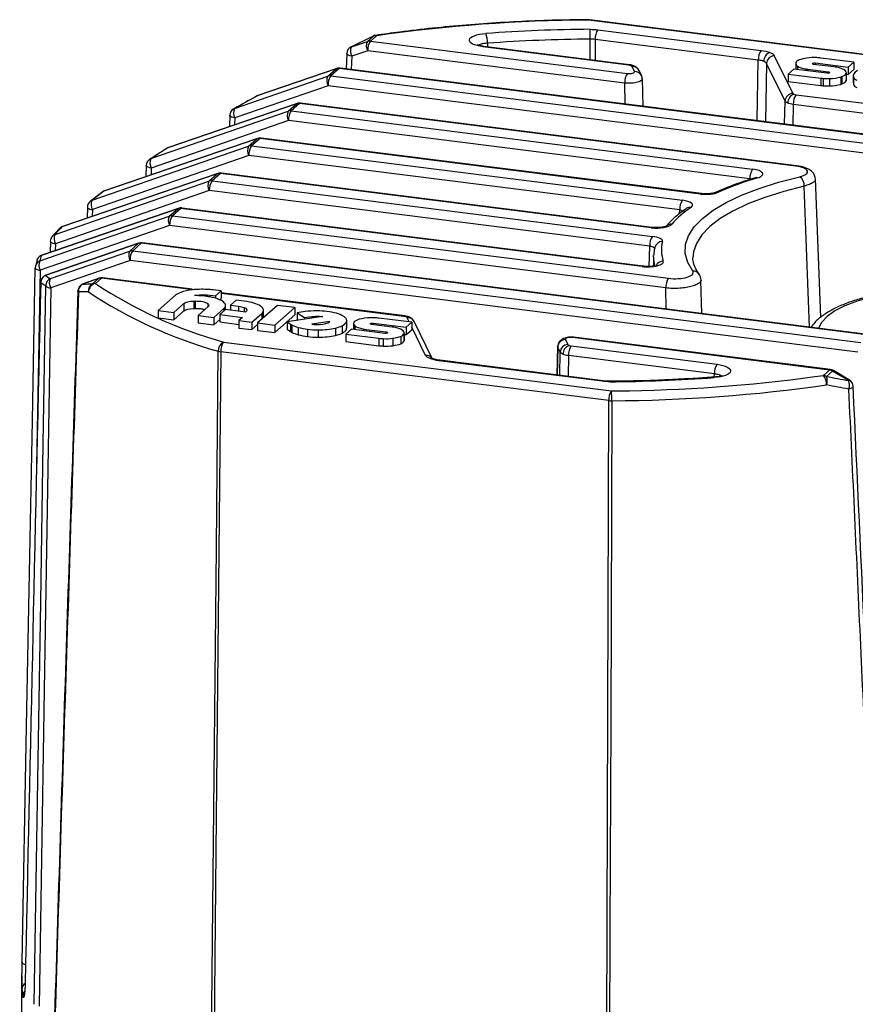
# Paper-space layout '_Dimétrica' of a CAD drawing. Header units: millimetres. Extents: x -40 to 40, y -46.1 to 42.9.
# Tile 5 of 7: x -22.3 to 9.8, y 5.1 to 42.9. Entities that reach past the tile are written whole.
import ezdxf

# ---------------------------------------------------------------- set-up
doc = ezdxf.new("R2010")
doc.units = ezdxf.units.MM

psp = doc.layouts.new('_Dimétrica')

# ---------------------------------------------------------------- linework, layer by layer
at = {"color": 7, "linetype": 'Continuous', "lineweight": 25}
for p, q in [((14.447, 40.974), (-0.445, 42.851)), ((14.485, 40.989), (-0.407, 42.865)), ((-0.079, 42.481), (6.184, 41.692)), ((-9.539, 41.826), (-8.928, 42.037)), ((-8.928, 42.037), (-8.697, 42.241)), ((-8.578, 42.252), (-8.809, 42.049)), ((-8.809, 42.049), (1.057, 40.806)), ((-4.322, 41.964), (-4.312, 41.826)), ((-0.374, 41.33), (-0.371, 42.12)), ((-0.185, 42.11), (-0.188, 41.306)), ((6.078, 41.32), (-0.185, 42.11)), ((-9.72, 41.569), (-9.747, 40.978)), ((-8.915, 41.677), (-9.526, 41.466)), ((0.951, 40.434), (-8.915, 41.677)), ((1.103, 41.124), (-4.497, 41.83)), ((1.14, 41.139), (-4.459, 41.844)), ((-9.526, 41.466), (-9.55, 40.953)), ((6.04, 38.989), (6.078, 41.32)), ((6.395, 41.191), (6.358, 38.949)), ((7.104, 39.748), (6.395, 41.191)), ((6.691, 41.486), (7.4, 40.042)), ((8.261, 41.208), (9.532, 41.048)), ((8.261, 41.208), (8.261, 41.148)), ((9.748, 41.238), (8.482, 41.398)), ((9.532, 41.048), (9.748, 41.238)), ((9.748, 41.238), (9.748, 40.955)), ((-10.126, 40.98), (-13.153, 39.944)), ((-10.105, 40.993), (-13.132, 39.956)), ((-10.448, 40.696), (-10.126, 40.98)), ((-10.007, 40.992), (-10.329, 40.708)), ((-10.126, 40.98), (-10.105, 40.993)), ((17.931, 37.472), (-10.007, 40.992)), ((17.968, 37.487), (-9.97, 41.006)), ((1.325, 40.879), (1.23, 41.073)), ((1.594, 40.728), (1.499, 40.922)), ((7.437, 40.974), (7.221, 40.783)), ((8.704, 40.814), (7.437, 40.974)), ((7.515, 41.169), (7.515, 40.964)), ((7.587, 41.084), (7.587, 40.955)), ((7.906, 40.977), (7.906, 40.915)), ((7.974, 40.966), (8.756, 40.868)), ((7.974, 40.966), (7.974, 40.906)), ((8.974, 41.058), (8.202, 41.155)), ((8.756, 40.868), (8.756, 40.813)), ((8.789, 40.862), (8.789, 40.819)), ((9.451, 40.801), (9.451, 40.518)), ((9.457, 40.562), (9.457, 40.845)), ((9.532, 41.048), (9.532, 40.765)), ((9.532, 40.765), (9.748, 40.955)), ((-14.027, 39.459), (-10.448, 40.696)), ((-10.329, 40.708), (17.609, 37.188)), ((0.969, 39.628), (0.951, 40.434)), ((1.652, 39.542), (1.627, 40.608)), ((7.221, 40.783), (8.483, 40.624)), ((7.221, 40.783), (7.221, 40.501)), ((7.221, 40.501), (8.483, 40.342)), ((8.483, 40.624), (8.483, 40.342)), ((8.571, 40.615), (8.571, 40.332)), ((8.804, 40.608), (8.804, 40.326)), ((9.24, 40.67), (9.24, 40.387)), ((9.289, 40.686), (9.289, 40.403)), ((9.451, 40.518), (9.451, 40.562)), ((9.457, 40.774), (9.532, 40.765)), ((9.716, 40.724), (9.716, 40.441)), ((9.727, 40.668), (9.727, 40.385)), ((-10.435, 40.336), (-14.015, 39.099)), ((17.503, 36.816), (-10.435, 40.336)), ((-13.2, 39.918), (-14.079, 39.43)), ((-13.153, 39.944), (-13.132, 39.956)), ((7.552, 37.267), (-11.49, 39.666)), ((7.089, 38.857), (7.104, 39.748)), ((7.526, 39.99), (19.129, 38.529)), ((-17.233, 37.536), (-11.968, 39.355)), ((-11.646, 39.639), (-16.581, 37.95)), ((-11.625, 39.652), (-16.56, 37.962)), ((-11.968, 39.355), (-11.646, 39.639)), ((-11.528, 39.651), (-11.85, 39.367)), ((-11.85, 39.367), (5.861, 37.136)), ((-11.625, 39.652), (-11.646, 39.639)), ((7.515, 37.252), (-11.528, 39.651)), ((7.42, 39.619), (7.407, 38.817)), ((19.023, 38.157), (7.42, 39.619)), ((-11.956, 38.996), (-17.22, 37.176)), ((-14.208, 39.199), (-14.224, 38.762)), ((-14.015, 39.099), (-14.024, 38.83)), ((5.755, 36.764), (-11.956, 38.996)), ((-13.167, 38.299), (-19.037, 36.289)), ((-13.145, 38.311), (-19.016, 36.301)), ((-13.488, 38.015), (-13.167, 38.299)), ((-13.048, 38.31), (-13.37, 38.026)), ((-13.145, 38.311), (-13.167, 38.299)), ((3.857, 36.18), (-13.048, 38.31)), ((3.894, 36.195), (-13.01, 38.325)), ((-19.492, 35.94), (-13.488, 38.015)), ((-16.648, 37.912), (-17.303, 37.495)), ((-16.56, 37.962), (-16.581, 37.95)), ((-13.37, 38.026), (3.168, 35.943)), ((-13.476, 37.655), (-19.479, 35.58)), ((3.062, 35.571), (-13.476, 37.655)), ((-17.414, 37.275), (-17.427, 36.845)), ((-17.22, 37.176), (-17.228, 36.913)), ((-20.915, 34.632), (-15.009, 36.674)), ((-14.687, 36.958), (-20.653, 34.915)), ((-14.665, 36.97), (-20.632, 34.928)), ((-15.009, 36.674), (-14.687, 36.958)), ((-14.568, 36.969), (-14.89, 36.685)), ((-14.89, 36.685), (2.015, 34.556)), ((-14.665, 36.97), (-14.687, 36.958)), ((1.969, 34.886), (-14.568, 36.969)), ((2.007, 34.901), (-14.531, 36.984)), ((8.482, 31.453), (8.267, 36.765)), ((-14.996, 36.314), (-20.903, 34.272)), ((-19.016, 36.301), (-19.037, 36.289)), ((1.909, 34.184), (-14.996, 36.314)), ((8.041, 31.076), (7.84, 36.482)), ((-19.122, 36.237), (-19.572, 35.891)), ((-19.098, 36.258), (-19.122, 36.237)), ((-16.207, 35.617), (-21.44, 33.826)), ((-16.186, 35.63), (-21.418, 33.838)), ((-19.673, 35.677), (-19.684, 35.252)), ((-19.479, 35.58), (-19.486, 35.32)), ((-16.529, 35.333), (-16.207, 35.617)), ((-16.088, 35.629), (-16.41, 35.345)), ((-16.186, 35.63), (-16.207, 35.617)), ((1.622, 33.397), (-16.088, 35.629)), ((1.659, 33.412), (-16.051, 35.643)), ((3.058, 35.433), (3.062, 35.571)), ((-21.495, 33.617), (-16.529, 35.333)), ((-16.41, 35.345), (2.632, 32.946)), ((-16.516, 34.973), (-21.482, 33.257)), ((-20.762, 34.84), (-21.027, 34.553)), ((-20.632, 34.928), (-20.653, 34.915)), ((2.526, 32.574), (-16.516, 34.973)), ((-21.031, 34.549), (-21.023, 34.558)), ((-17.727, 34.276), (-21.285, 33.058)), ((-17.706, 34.289), (-21.263, 33.071)), ((-21.089, 34.346), (-21.098, 33.948)), ((-20.903, 34.272), (-20.908, 34.013)), ((-18.049, 33.992), (-17.727, 34.276)), ((-17.609, 34.288), (-17.931, 34.004)), ((-17.931, 34.004), (10.007, 30.484)), ((-17.727, 34.276), (-17.706, 34.289)), ((10.329, 30.768), (-17.609, 34.288)), ((10.367, 30.783), (-17.571, 34.303)), ((1.893, 33.402), (1.909, 34.184)), ((-21.589, 33.689), (-21.657, 33.45)), ((-21.418, 33.838), (-21.44, 33.826)), ((-21.095, 32.94), (-18.049, 33.992)), ((-18.037, 33.633), (-21.083, 32.58)), ((9.901, 30.113), (-18.037, 33.633)), ((2.059, 33.775), (2.052, 33.408)), ((-21.482, 33.257), (-21.623, 25.769)), ((-21.285, 33.058), (-21.263, 33.071)), ((-19.248, 32.935), (-19.855, 32.727)), ((-19.226, 32.948), (-19.834, 32.74)), ((-19.479, 32.732), (-19.248, 32.935)), ((-19.129, 32.947), (-19.36, 32.743)), ((-19.248, 32.935), (-19.226, 32.948)), ((-15.618, 32.505), (-19.129, 32.947)), ((-15.655, 32.529), (-19.092, 32.962)), ((-21.463, 32.786), (-21.473, 32.347)), ((-21.463, 32.778), (-21.466, 32.794)), ((-19.855, 32.727), (-19.834, 32.74)), ((-14.544, 32.46), (-14.847, 32.498)), ((2.547, 31.768), (2.526, 32.574)), ((3.909, 31.596), (3.875, 32.857)), ((-16.291, 32.298), (-16.954, 31.713)), ((-15.075, 32.309), (-14.76, 32.269)), ((-15.075, 32.309), (-15.075, 32.244)), ((-14.76, 32.269), (-14.544, 32.46)), ((-14.76, 32.269), (-14.76, 32.18)), ((-14.608, 32.121), (-14.544, 32.177)), ((-14.544, 32.46), (-14.544, 32.177)), ((-7.489, 31.5), (-14.544, 32.389)), ((-7.526, 31.485), (-14.544, 32.369)), ((-16.353, 31.637), (-15.966, 31.978)), ((-15.966, 31.978), (-15.966, 31.696)), ((-15.591, 32.074), (-15.591, 31.791)), ((-15.543, 32.076), (-15.543, 31.793)), ((-15.034, 31.861), (-15.421, 31.52)), ((-15.055, 31.98), (-15.045, 31.972)), ((-15.055, 31.98), (-15.055, 31.843)), ((-15.045, 31.972), (-15.045, 31.851)), ((-14.82, 31.444), (-14.437, 31.781)), ((-14.377, 31.743), (-14.594, 31.553)), ((-14.437, 31.781), (-14.437, 31.691)), ((-14.391, 31.834), (-14.391, 31.731)), ((-13.611, 31.647), (-14.377, 31.743)), ((-14.37, 31.742), (-14.37, 31.897)), ((-13.964, 32.108), (-14.18, 31.917)), ((-14.18, 31.917), (-13.87, 31.878)), ((-14.18, 31.917), (-14.18, 31.718)), ((-13.652, 32.068), (-13.964, 32.108)), ((-13.87, 31.878), (-13.87, 31.679)), ((-13.661, 31.827), (-13.661, 31.653)), ((-12.378, 31.908), (-13.145, 31.231)), ((-12.482, 31.148), (-11.715, 31.824)), ((-11.715, 31.824), (-12.378, 31.908)), ((-11.715, 31.824), (-11.715, 31.541)), ((-16.954, 31.713), (-16.353, 31.637)), ((-16.954, 31.713), (-16.954, 31.43)), ((-16.954, 31.43), (-16.353, 31.354)), ((-16.353, 31.354), (-15.966, 31.696)), ((-16.353, 31.637), (-16.353, 31.354)), ((-15.421, 31.52), (-14.82, 31.444)), ((-15.421, 31.52), (-15.421, 31.237)), ((-14.82, 31.444), (-14.82, 31.161)), ((-14.82, 31.161), (-14.594, 31.36)), ((-14.594, 31.553), (-13.723, 31.443)), ((-14.594, 31.553), (-14.594, 31.27)), ((-13.723, 31.443), (-13.861, 31.321)), ((-13.363, 31.259), (-12.981, 31.596)), ((-12.981, 31.596), (-12.981, 31.377)), ((-12.935, 31.649), (-12.935, 31.417)), ((-12.914, 31.435), (-12.914, 31.712)), ((-12.482, 30.865), (-11.715, 31.541)), ((-10.641, 31.474), (-12.01, 31.281)), ((-11.321, 31.667), (-11.62, 31.625)), ((-11.62, 31.625), (-11.347, 31.437)), ((-11.62, 31.625), (-11.62, 31.343)), ((-11.347, 31.437), (-11.062, 31.477)), ((-11.347, 31.437), (-11.347, 31.374)), ((-11.062, 31.477), (-11.062, 31.415)), ((-10.891, 31.491), (-10.891, 31.439)), ((-10.847, 31.696), (-10.861, 31.696)), ((-7.221, 31.258), (-8.483, 31.417)), ((-7.319, 31.27), (-7.4, 31.434)), ((-15.421, 31.237), (-14.82, 31.161)), ((-14.594, 31.27), (-13.861, 31.177)), ((-13.861, 31.321), (-13.363, 31.259)), ((-13.861, 31.321), (-13.861, 31.039)), ((-13.861, 31.039), (-13.363, 30.976)), ((-13.363, 31.259), (-13.363, 30.976)), ((-13.363, 30.976), (-13.145, 31.168)), ((-13.145, 31.231), (-12.482, 31.148)), ((-13.145, 31.231), (-13.145, 30.948)), ((-12.482, 31.148), (-12.482, 30.865)), ((-12.01, 31.281), (-11.875, 31.188)), ((-12.01, 31.281), (-12.01, 30.998)), ((-12.01, 30.998), (-11.875, 30.905)), ((-11.875, 31.188), (-11.875, 30.905)), ((-11.821, 31.155), (-11.821, 30.872)), ((-11.62, 31.343), (-11.612, 31.337)), ((-11.584, 31.063), (-11.584, 30.78)), ((-11.22, 30.992), (-11.22, 30.709)), ((-10.156, 31.036), (-10.156, 30.753)), ((-9.89, 31.128), (-9.89, 30.845)), ((-9.532, 30.994), (-9.748, 30.803)), ((-9.716, 31.034), (-9.716, 31.317)), ((-8.261, 30.834), (-9.532, 30.994)), ((-9.457, 31.196), (-9.457, 30.984)), ((-9.414, 31.128), (-9.414, 30.979)), ((-9.09, 31.002), (-9.09, 30.938)), ((-8.974, 30.983), (-8.202, 30.886)), ((-8.974, 30.983), (-8.974, 30.924)), ((-7.974, 31.075), (-8.756, 31.174)), ((-8.725, 31.229), (-8.725, 31.17)), ((-8.704, 31.227), (-7.437, 31.067)), ((-8.704, 31.227), (-8.704, 31.167)), ((-7.437, 31.067), (-7.221, 31.258)), ((-7.437, 31.067), (-7.437, 30.785)), ((-7.221, 31.258), (-7.221, 30.975)), ((-6.691, 29.99), (-7.221, 31.07)), ((-6.438, 29.872), (-7.13, 31.283)), ((-13.145, 30.948), (-12.482, 30.865)), ((-10.817, 30.968), (-10.817, 30.685)), ((-9.748, 30.803), (-8.482, 30.644)), ((-9.748, 30.803), (-9.748, 30.52)), ((-8.482, 30.644), (-8.482, 30.361)), ((-8.323, 30.63), (-8.323, 30.347)), ((-8.202, 30.886), (-8.202, 30.835)), ((-7.944, 30.644), (-7.944, 30.361)), ((-7.648, 30.718), (-7.648, 30.435)), ((-7.517, 30.825), (-7.517, 30.542)), ((-7.515, 30.589), (-7.515, 30.872)), ((-7.515, 30.794), (-7.437, 30.785)), ((-7.437, 30.785), (-7.221, 30.975)), ((8.809, 29.427), (-1.057, 30.67)), ((8.846, 29.442), (-1.019, 30.685)), ((-14.447, 30.501), (0.445, 28.625)), ((-9.748, 30.52), (-8.482, 30.361)), ((-1.627, 30.34), (-1.653, 29.233)), ((-1.621, 30.303), (-1.646, 29.232)), ((-1.621, 30.303), (-1.623, 30.333)), ((-1.526, 30.109), (-1.621, 30.303)), ((-1.604, 30.417), (-1.62, 30.361)), ((-1.325, 30.597), (-1.23, 30.403)), ((-1.103, 30.352), (4.497, 29.646)), ((0.339, 28.254), (-14.554, 30.13)), ((-1.54, 29.218), (-1.526, 30.109)), ((-1.209, 29.98), (-1.222, 29.178)), ((4.39, 29.275), (-1.209, 29.98)), ((0.079, 28.995), (-6.184, 29.784)), ((0.117, 29.01), (-6.147, 29.799)), ((4.383, 29.155), (4.39, 29.275)), ((8.252, 29.177), (8.578, 29.223)), ((8.578, 29.223), (8.809, 29.427)), ((8.928, 29.386), (8.697, 29.182)), ((9.539, 29.024), (8.928, 29.386)), ((9.573, 29.041), (8.962, 29.403)), ((0.375, 28.995), (0.117, 29.009)), ((0.445, 28.625), (0.659, 28.627)), ((-22.185, 6.193), (-22.273, 1.465))]:
    psp.add_line(p, q, dxfattribs=at)
at = {"color": 7, "linetype": 'Continuous', "lineweight": 25, "flags": 128}
for points in [[(-0.445, 42.851), (-0.446, 42.865), (-0.447, 42.868)], [(-0.445, 42.851), (-0.424, 42.863), (-0.407, 42.865)], [(-8.71, 42.239), (-8.718, 42.231), (-8.721, 42.226)], [(-8.697, 42.241), (-8.709, 42.239), (-8.71, 42.239)], [(-8.578, 42.252), (-8.601, 42.265), (-8.621, 42.266)], [(-9.526, 41.466), (-9.602, 41.483), (-9.663, 41.506), (-9.703, 41.533), (-9.72, 41.562), (-9.72, 41.569)], [(-9.539, 41.826), (-9.553, 41.823), (-9.554, 41.823)], [(-4.459, 41.844), (-4.476, 41.842), (-4.497, 41.83)], [(-10.007, 40.992), (-9.987, 41.004), (-9.97, 41.006)], [(1.141, 41.139), (1.123, 41.137), (1.103, 41.124)], [(-13.178, 39.936), (-13.192, 39.926), (-13.2, 39.918)], [(-13.153, 39.944), (-13.174, 39.938), (-13.178, 39.936)], [(-11.528, 39.651), (-11.507, 39.664), (-11.49, 39.666)], [(-14.027, 39.459), (-14.05, 39.452), (-14.056, 39.449)], [(-14.015, 39.099), (-14.083, 39.113), (-14.14, 39.132), (-14.181, 39.155), (-14.204, 39.18), (-14.208, 39.199)], [(-13.048, 38.31), (-13.027, 38.323), (-13.01, 38.325)], [(-16.622, 37.933), (-16.633, 37.925), (-16.648, 37.912)], [(-16.581, 37.95), (-16.609, 37.94), (-16.622, 37.933)], [(-17.233, 37.536), (-17.261, 37.525), (-17.277, 37.516)], [(-17.22, 37.176), (-17.282, 37.188), (-17.335, 37.204), (-17.375, 37.223), (-17.402, 37.245), (-17.414, 37.267), (-17.414, 37.275)], [(7.553, 37.266), (7.535, 37.264), (7.515, 37.252)], [(-14.531, 36.984), (-14.548, 36.982), (-14.568, 36.969)], [(3.56, 33.219), (3.367, 33.556), (3.276, 33.897), (3.288, 34.24), (3.403, 34.581), (3.618, 34.916), (3.934, 35.242), (4.345, 35.557), (4.848, 35.856), (5.438, 36.136), (6.11, 36.396), (6.855, 36.632), (7.668, 36.842)], [(-19.037, 36.289), (-19.069, 36.276), (-19.098, 36.258)], [(7.84, 36.482), (7.051, 36.278), (6.327, 36.049), (5.675, 35.797), (5.102, 35.524), (4.613, 35.234), (4.214, 34.929), (3.908, 34.612), (3.699, 34.287), (3.588, 33.956), (3.569, 33.731)], [(3.857, 36.18), (3.877, 36.193), (3.895, 36.195)], [(-19.673, 35.677), (-19.668, 35.657), (-19.651, 35.638), (-19.622, 35.62), (-19.583, 35.603), (-19.534, 35.59), (-19.479, 35.58)], [(-16.051, 35.643), (-16.068, 35.641), (-16.088, 35.629)], [(-20.762, 34.84), (-20.75, 34.853), (-20.749, 34.854)], [(1.969, 34.886), (1.99, 34.899), (2.008, 34.9)], [(-21.097, 34.367), (-21.094, 34.355), (-21.089, 34.346)], [(-17.609, 34.288), (-17.588, 34.301), (-17.571, 34.303)], [(-21.602, 33.658), (-21.59, 33.687), (-21.589, 33.689)], [(2.059, 33.775), (2.059, 33.795), (2.06, 33.819)], [(-22.175, 6.703), (-22.006, 15.764), (-21.896, 21.627), (-21.786, 27.49), (-21.676, 33.353)], [(-21.676, 33.353), (-21.674, 33.338), (-21.664, 33.324), (-21.648, 33.309), (-21.625, 33.296), (-21.597, 33.284), (-21.563, 33.273), (-21.524, 33.264), (-21.482, 33.257)], [(1.66, 33.412), (1.642, 33.41), (1.622, 33.397)], [(-19.129, 32.947), (-19.109, 32.96), (-19.092, 32.962)], [(-21.713, 5.092), (-21.563, 14.463), (-21.466, 20.527), (-21.368, 26.59), (-21.271, 32.654)], [(-21.083, 32.58), (-21.331, 17.145), (-21.525, 5.018)], [(17.466, 31.997), (16.961, 32.164), (16.394, 32.306), (15.773, 32.421), (15.112, 32.506), (14.421, 32.561), (13.715, 32.584), (13.006, 32.575), (12.307, 32.534), (11.632, 32.461), (10.992, 32.358), (10.401, 32.228), (9.868, 32.071), (9.404, 31.892), (9.018, 31.694), (8.717, 31.48), (8.505, 31.254), (8.392, 31.032)], [(-20.014, 32.423), (-20.035, 32.454), (-20.036, 32.466)], [(-7.526, 31.485), (-7.506, 31.498), (-7.488, 31.5)], [(-1.019, 30.685), (-1.036, 30.683), (-1.057, 30.67)], [(-14.985, -4.073), (-14.872, 7.563), (-14.798, 15.092), (-14.724, 22.621), (-14.651, 30.15)], [(-14.554, 30.13), (-14.742, 10.965), (-14.89, -4.093)], [(-6.184, 29.784), (-6.164, 29.797), (-6.147, 29.799)], [(4.387, 29.136), (4.374, 29.15), (4.364, 29.153)], [(8.846, 29.442), (8.829, 29.44), (8.809, 29.427)], [(8.962, 29.403), (8.958, 29.404), (8.945, 29.399), (8.928, 29.386)], [(0.079, 28.995), (0.1, 29.007), (0.119, 29.009)], [(0.377, 28.978), (0.376, 28.992), (0.375, 28.995)], [(9.573, 29.041), (9.57, 29.042), (9.557, 29.038), (9.539, 29.024)], [(9.72, 28.797), (9.711, 28.771), (9.678, 28.742), (9.624, 28.717), (9.553, 28.698)], [(0.223, -7.966), (0.288, 12.317), (0.339, 28.254)], [(0.451, 28.247), (0.411, 15.913), (0.385, 7.932), (0.359, -0.049), (0.333, -8.03)], [(-22.175, 6.703), (-22.172, 6.688), (-22.162, 6.674), (-22.146, 6.66), (-22.123, 6.647), (-22.094, 6.635), (-22.061, 6.624), (-22.05, 6.621)], [(-22.064, 5.851), (-22.062, 5.878), (-22.061, 5.88)]]:
    psp.add_lwpolyline(points, dxfattribs=at)
at = {"color": 7, "linetype": 'Continuous', "lineweight": 25}
for centre, radius, start, end in [((-0.157, -16.643), 59.494, 90.27748, 98.13752), ((-0.445, 42.568), 0.3, 82.8192, 90.398), ((-0.025, -17.073), 59.572, 90.33843, 94.19857), ((-5.217, 42.002), 0.896, 357.5271, 22.0739), ((-10.354, 42.162), 9.983, 359.7608, 1.93), ((0.4, 42.143), 0.587, 144.8425, 183.2878), ((-8.596, 41.868), 0.372, 153.0748, 210.9189), ((-8.843, 41.788), 0.263, 82.4785, 108.6544), ((-8.329, 41.711), 0.587, 144.8425, 183.2878), ((-8.578, 41.969), 0.3, 98.3237, 116.0165), ((-8.612, 41.991), 0.263, 82.4785, 108.6544), ((-0.025, -16.57), 58.691, 90.33843, 94.19857), ((-9.42, 41.554), 0.3, 116.4499, 177.3408), ((-9.207, 41.657), 0.372, 153.0748, 210.9189), ((6.664, 41.354), 0.587, 144.8425, 183.2878), ((6.649, 41.274), 0.361, 110.8851, 180.544), ((6.704, 41.176), 0.309, 92.4148, 177.2047), ((-10.042, 40.731), 0.263, 82.4785, 108.6544), ((-10.007, 40.709), 0.3, 82.8192, 108.8984), ((1.536, 40.468), 0.587, 144.8425, 183.2878), ((1.236, 40.936), 0.175, 69.9864, 106.4125), ((1.251, 40.794), 0.279, 27.2012, 94.3606), ((1.346, 40.601), 0.279, 26.5854, 94.3696), ((-10.116, 40.528), 0.372, 153.0748, 210.9189), ((-10.364, 40.447), 0.263, 82.4785, 108.6544), ((-9.85, 40.37), 0.587, 144.8425, 183.2878), ((-13.035, 39.672), 0.3, 108.8984, 118.677), ((-11.528, 39.368), 0.3, 82.8192, 108.8984), ((7.413, 39.733), 0.309, 92.4148, 177.2047), ((7.571, 39.674), 0.361, 110.8851, 180.544), ((8.006, 39.653), 0.587, 144.8425, 183.2878), ((-13.909, 39.188), 0.3, 119.3575, 177.9557), ((-13.695, 39.29), 0.372, 153.0748, 210.9189), ((-11.636, 39.187), 0.372, 153.0748, 210.9189), ((-11.884, 39.106), 0.263, 82.4785, 108.6544), ((-11.37, 39.029), 0.587, 144.8425, 183.2878), ((-11.562, 39.39), 0.263, 82.4785, 108.6544), ((-13.082, 38.049), 0.263, 82.4785, 108.6544), ((-13.048, 38.027), 0.3, 82.8192, 108.8984), ((-16.463, 37.678), 0.3, 108.8984, 121.9904), ((-13.156, 37.846), 0.372, 153.0748, 210.9189), ((-13.404, 37.765), 0.263, 82.4785, 108.6544), ((-12.89, 37.688), 0.587, 144.8425, 183.2878), ((-17.114, 37.264), 0.3, 122.9211, 178.31), ((-16.901, 37.367), 0.372, 153.0748, 210.9189), ((6.341, 36.798), 0.587, 144.8425, 183.2878), ((-14.677, 36.505), 0.372, 153.0748, 210.9189), ((-14.925, 36.425), 0.263, 82.4785, 108.6544), ((-14.41, 36.348), 0.587, 144.8425, 183.2878), ((-14.603, 36.708), 0.263, 82.4785, 108.6544), ((-14.568, 36.686), 0.3, 82.8192, 108.8984), ((9.529, 25.033), 12.27, 106.4648, 113.9317), ((6.001, 36.677), 0.133, 68.074, 106.0563), ((7.421, 36.503), 0.42, 357.166, 53.8646), ((-18.918, 36.018), 0.3, 108.8984, 126.7705), ((-19.373, 35.668), 0.3, 128.3175, 178.5586), ((-19.426, 35.735), 0.215, 107.8137, 128.2743), ((-19.16, 35.771), 0.372, 153.0748, 210.9189), ((3.647, 35.605), 0.587, 144.8425, 183.2878), ((4.503, 36.067), 0.188, 75.1028, 112.4984), ((-16.123, 35.368), 0.263, 82.4785, 108.6544), ((-16.088, 35.346), 0.3, 82.8192, 108.8984), ((5.434, 32.728), 3.522, 123.4128, 139.4065), ((3.453, 35.441), 0.23, 79.7053, 123.7505), ((-16.197, 35.165), 0.372, 153.0748, 210.9189), ((-16.445, 35.084), 0.263, 82.4785, 108.6544), ((-15.931, 35.007), 0.587, 144.8425, 183.2878), ((-20.535, 34.644), 0.3, 108.8984, 135.5949), ((-20.567, 34.675), 0.256, 109.808, 135.5166), ((2.73, 34.757), 0.265, 83.5983, 139.8212), ((-20.797, 34.361), 0.3, 139.0268, 178.7541), ((-20.823, 34.383), 0.265, 110.337, 138.9577), ((-20.583, 34.464), 0.372, 153.0748, 210.9189), ((2.494, 34.218), 0.587, 144.8425, 183.2878), ((-20.898, 34.559), 0.287, 228.106, 269.0597), ((-17.965, 33.743), 0.263, 82.4785, 108.6544), ((-17.451, 33.666), 0.587, 144.8425, 183.2878), ((-17.643, 34.027), 0.263, 82.4785, 108.6544), ((-17.609, 34.005), 0.3, 82.8192, 108.8984), ((2.386, 34.065), 0.287, 87.1201, 163.9452), ((3.635, 34.028), 1.276, 165.336, 199.2744), ((-21.321, 33.554), 0.3, 108.8984, 159.7483), ((-21.331, 33.557), 0.29, 112.0377, 152.8066), ((-17.717, 33.824), 0.372, 153.0748, 210.9189), ((3.368, 33.753), 1.31, 179.0256, 194.9332), ((-21.376, 33.345), 0.3, 171.6453, 178.9213), ((-21.386, 33.347), 0.289, 159.0494, 171.6433), ((-21.382, 33.344), 0.295, 112.5152, 158.9161), ((-21.163, 33.448), 0.372, 153.0748, 210.9189), ((2.44, 33.295), 0.312, 91.8069, 156.3387), ((-21.166, 32.787), 0.3, 108.8984, 178.6884), ((-21.159, 32.782), 0.304, 114.3735, 180.6549), ((-20.966, 32.663), 0.305, 115.0687, 181.6603), ((-20.763, 32.771), 0.372, 153.0748, 210.9189), ((-19.163, 32.686), 0.263, 82.4785, 108.6544), ((-19.129, 32.664), 0.3, 82.8192, 108.8984), ((3.112, 32.608), 0.587, 144.8425, 183.2878), ((3.587, 32.953), 0.267, 29.6811, 95.972), ((-21.079, 32.865), 0.286, 227.6712, 269.2054), ((-19.737, 32.456), 0.3, 108.8984, 178.0668), ((-19.711, 32.459), 0.305, 118.2371, 186.6971), ((-19.331, 32.466), 0.304, 119.075, 188.0109), ((-19.298, 32.415), 0.334, 100.7215, 178.5298), ((-19.395, 32.482), 0.263, 82.4785, 108.6544), ((-9.836, 47.11), 17.237, 236.4579, 254.4814), ((-9.974, 46.992), 17.48, 236.4579, 254.4814), ((-7.393, 31.298), 0.175, 69.9864, 106.4125), ((-7.378, 31.156), 0.279, 27.2012, 94.3606), ((-14.267, 30.162), 0.384, 118.0854, 181.8886), ((-13.968, 30.164), 0.587, 144.8425, 183.2878), ((-1.312, 30.288), 0.309, 92.4148, 177.2047), ((-1.217, 30.094), 0.309, 92.4148, 177.2047), ((-1.058, 30.035), 0.361, 110.8851, 180.544), ((-0.623, 30.014), 0.587, 144.8425, 183.2878), ((-14.48, 30.736), 0.61, 253.7353, 263.0392), ((-6.67, 29.711), 0.28, 33.1363, 94.2689), ((-6.471, 29.697), 0.175, 70.0434, 106.4112), ((4.976, 29.308), 0.587, 144.8425, 183.2878), ((0.025, 88.549), 59.572, 270.33843, 274.19857), ((0.157, 88.264), 59.639, 270.48237, 277.80194), ((8.168, 28.885), 0.531, 356.6227, 39.5202), ((8.538, 28.919), 0.307, 58.9499, 82.5276), ((8.246, 29.015), 0.481, 340.3969, 20.2869), ((8.769, 29.122), 0.307, 58.9499, 82.5276), ((8.809, 29.144), 0.3, 59.3978, 82.8192), ((0.159, 88.577), 60.33, 270.27748, 278.13752), ((9.118, 28.843), 0.458, 341.5516, 23.2806), ((9.42, 28.783), 0.3, 2.6632, 59.3978), ((0.924, 28.287), 0.587, 144.8425, 183.2878), ((-8.456, 28.289), 8.907, 359.732, 2.1631), ((0.446, 29.149), 0.902, 263.1461, 270.2939), ((-21.903, 5.666), 0.282, 125.3369, 178.2942), ((-19.67, 5.86), 2.521, 184.2252, 190.2938), ((-21.871, 5.403), 0.28, 138.9063, 178.5609)]:
    psp.add_arc(centre, radius, start, end, dxfattribs=at)
for points, knots in [([(-0.447, 42.868), (-0.682, 42.865), (-1.364, 42.858), (-2.491, 42.825), (-3.819, 42.76), (-5.133, 42.666), (-6.426, 42.545), (-7.59, 42.411), (-8.312, 42.31), (-8.621, 42.266)], [0, 0, 0, 0, 0.083824, 0.243124, 0.402451, 0.561791, 0.721152, 0.880542, 1, 1, 1, 1]), ([(-4.497, 41.83), (-4.658, 41.85), (-4.795, 41.887), (-4.98, 41.983), (-5.024, 42.041), (-5, 42.155), (-4.931, 42.21), (-4.709, 42.296), (-4.555, 42.327), (-4.387, 42.339)], [0, 0, 0, 0, 0.25, 0.25, 0.5, 0.5, 0.75, 0.75, 1, 1, 1, 1]), ([(-4.322, 41.964), (-4.373, 41.96), (-4.476, 41.953), (-4.597, 41.92), (-4.668, 41.891), (-4.681, 41.871), (-4.682, 41.868)], [0, 0, 0, 0, 0.318809, 0.635851, 0.952438, 1, 1, 1, 1]), ([(-4.459, 41.844), (-4.495, 41.85), (-4.566, 41.86), (-4.642, 41.876), (-4.69, 41.886), (-4.717, 41.893), (-4.717, 41.886), (-4.718, 41.883)], [0, 0, 0, 0, 0.260323, 0.495946, 0.709594, 0.904289, 1, 1, 1, 1]), ([(6.288, 41.271), (6.274, 41.276), (6.246, 41.287), (6.195, 41.301), (6.139, 41.312), (6.099, 41.318), (6.078, 41.32)], [0, 0, 0, 0, 0.245593, 0.494121, 0.745589, 1, 1, 1, 1]), ([(6.395, 41.191), (6.39, 41.199), (6.382, 41.213), (6.358, 41.234), (6.327, 41.254), (6.301, 41.265), (6.288, 41.271)], [0, 0, 0, 0, 0.254411, 0.505879, 0.754407, 1, 1, 1, 1]), ([(1.057, 40.806), (1.084, 40.802), (1.117, 40.8), (1.187, 40.803), (1.224, 40.808), (1.284, 40.824), (1.306, 40.836), (1.328, 40.858), (1.33, 40.869), (1.325, 40.879)], [0, 0, 0, 0, 0.25, 0.25, 0.5, 0.5, 0.75, 0.75, 1, 1, 1, 1]), ([(1.296, 41.101), (1.272, 41.109), (1.225, 41.126), (1.168, 41.135), (1.141, 41.139)], [0, 0, 0, 0, 0.512662, 1, 1, 1, 1]), ([(1.5, 40.919), (1.476, 40.958), (1.426, 41.037), (1.34, 41.079), (1.296, 41.101)], [0, 0, 0, 0, 0.499343, 1, 1, 1, 1]), ([(1.618, 40.566), (1.612, 40.555), (1.598, 40.531), (1.537, 40.497), (1.448, 40.465), (1.335, 40.441), (1.209, 40.428), (1.077, 40.424), (0.993, 40.431), (0.951, 40.434)], [0, 0, 0, 0, 0.1127937, 0.2606603, 0.4085255, 0.5563907, 0.7042573, 0.8521266, 1, 1, 1, 1]), ([(1.621, 40.565), (1.623, 40.592), (1.627, 40.646), (1.606, 40.699), (1.595, 40.725)], [0, 0, 0, 0, 0.498761, 1, 1, 1, 1]), ([(1.623, 40.592), (1.625, 40.587), (1.628, 40.578), (1.621, 40.569), (1.618, 40.566)], [0, 0, 0, 0, 0.6331397, 1, 1, 1, 1]), ([(6.051, 36.8), (6.128, 36.823), (6.185, 36.853), (6.25, 36.917), (6.257, 36.952), (6.219, 37.02), (6.174, 37.051), (6.043, 37.103), (5.957, 37.124), (5.861, 37.136)], [0, 0, 0, 0, 0.25, 0.25, 0.5, 0.5, 0.75, 0.75, 1, 1, 1, 1]), ([(7.668, 36.842), (7.773, 36.867), (7.856, 36.9), (7.959, 36.978), (7.978, 37.021), (7.946, 37.104), (7.895, 37.145), (7.739, 37.211), (7.634, 37.237), (7.515, 37.252)], [0, 0, 0, 0, 0.25, 0.25, 0.5, 0.5, 0.75, 0.75, 1, 1, 1, 1]), ([(8.267, 36.766), (8.256, 36.823), (8.233, 36.947), (8.085, 37.095), (7.857, 37.212), (7.656, 37.248), (7.553, 37.266)], [0, 0, 0, 0, 0.209747, 0.452178, 0.717012, 1, 1, 1, 1]), ([(5.964, 36.805), (5.838, 36.765), (5.469, 36.651), (4.949, 36.464), (4.586, 36.308), (4.428, 36.239)], [0, 0, 0, 0, 0.227308, 0.661867, 1, 1, 1, 1]), ([(5.989, 36.809), (5.989, 36.81), (5.987, 36.812), (5.975, 36.808), (5.968, 36.806)], [0, 0, 0, 0, 0.394108, 1, 1, 1, 1]), ([(8.258, 36.765), (8.26, 36.747), (8.264, 36.7), (8.19, 36.623), (8.051, 36.543), (7.91, 36.502), (7.84, 36.482)], [0, 0, 0, 0, 0.1630198, 0.4413943, 0.7201038, 1, 1, 1, 1]), ([(3.495, 35.668), (3.568, 35.718), (3.574, 35.778), (3.452, 35.881), (3.325, 35.923), (3.168, 35.943)], [0, 0, 0, 0, 0.5, 0.5, 1, 1, 1, 1]), ([(3.857, 36.18), (3.979, 36.165), (4.114, 36.163), (4.364, 36.188), (4.474, 36.213), (4.551, 36.249)], [0, 0, 0, 0, 0.5, 0.5, 1, 1, 1, 1]), ([(4.431, 36.241), (4.401, 36.229), (4.339, 36.207), (4.204, 36.187), (4.049, 36.181), (3.946, 36.19), (3.895, 36.195)], [0, 0, 0, 0, 0.2417417, 0.4889761, 0.7419782, 1, 1, 1, 1]), ([(3.325, 35.633), (3.249, 35.578), (3.024, 35.419), (2.754, 35.185), (2.59, 34.998), (2.528, 34.928)], [0, 0, 0, 0, 0.244047, 0.714742, 1, 1, 1, 1]), ([(1.969, 34.886), (2.126, 34.866), (2.306, 34.87), (2.601, 34.92), (2.715, 34.966), (2.76, 35.02)], [0, 0, 0, 0, 0.5, 0.5, 1, 1, 1, 1]), ([(2.529, 34.931), (2.529, 34.932), (2.53, 34.934), (2.516, 34.929), (2.483, 34.921), (2.426, 34.908), (2.345, 34.897), (2.243, 34.89), (2.126, 34.889), (2.047, 34.897), (2.007, 34.901)], [0, 0, 0, 0, 0.022282, 0.129184, 0.246031, 0.373683, 0.512496, 0.66337, 0.826269, 1, 1, 1, 1]), ([(2.4, 34.351), (2.411, 34.395), (2.379, 34.438), (2.241, 34.512), (2.137, 34.54), (2.015, 34.556)], [0, 0, 0, 0, 0.5, 0.5, 1, 1, 1, 1]), ([(1.909, 34.184), (1.969, 34.177), (2.022, 34.164), (2.091, 34.127), (2.107, 34.104), (2.101, 34.082)], [0, 0, 0, 0, 0.5, 0.5, 1, 1, 1, 1]), ([(2.11, 34.144), (2.092, 34.075), (2.066, 33.97), (2.068, 33.864), (2.069, 33.828)], [0, 0, 0, 0, 0.660302, 1, 1, 1, 1]), ([(3.802, 33.113), (3.772, 33.157), (3.683, 33.287), (3.601, 33.495), (3.558, 33.653), (3.569, 33.735), (3.569, 33.736)], [0, 0, 0, 0, 0.202493, 0.590859, 0.992399, 1, 1, 1, 1]), ([(1.622, 33.397), (1.718, 33.385), (1.823, 33.382), (2.024, 33.392), (2.121, 33.405), (2.284, 33.448), (2.348, 33.476), (2.427, 33.538), (2.442, 33.573), (2.43, 33.607)], [0, 0, 0, 0, 0.25, 0.25, 0.5, 0.5, 0.75, 0.75, 1, 1, 1, 1]), ([(2.088, 33.41), (2.075, 33.409), (2.042, 33.409), (1.948, 33.401), (1.812, 33.398), (1.713, 33.407), (1.66, 33.412)], [0, 0, 0, 0, 0.153989, 0.396792, 0.677595, 1, 1, 1, 1]), ([(3.876, 32.886), (3.877, 32.883), (3.888, 32.851), (3.841, 32.789), (3.73, 32.708), (3.55, 32.639), (3.323, 32.588), (3.063, 32.559), (2.788, 32.551), (2.614, 32.567), (2.526, 32.574)], [0, 0, 0, 0, 0.013731, 0.154389, 0.295194, 0.436274, 0.57691, 0.717627, 0.858514, 1, 1, 1, 1]), ([(2.632, 32.946), (2.752, 32.931), (2.882, 32.927), (3.131, 32.942), (3.249, 32.961), (3.438, 33.017), (3.51, 33.054), (3.585, 33.134), (3.59, 33.178), (3.56, 33.219)], [0, 0, 0, 0, 0.25, 0.25, 0.5, 0.5, 0.75, 0.75, 1, 1, 1, 1]), ([(3.879, 32.886), (3.876, 32.925), (3.869, 33.003), (3.825, 33.075), (3.803, 33.112)], [0, 0, 0, 0, 0.498291, 1, 1, 1, 1]), ([(17.643, 31.994), (17.558, 32.024), (17.309, 32.115), (16.855, 32.245), (16.27, 32.376), (15.648, 32.479), (14.998, 32.554), (14.329, 32.6), (13.649, 32.618), (12.968, 32.607), (12.297, 32.568), (11.643, 32.5), (11.017, 32.405), (10.426, 32.283), (9.878, 32.135), (9.379, 31.961), (8.934, 31.759), (8.551, 31.525), (8.27, 31.298), (8.148, 31.129), (8.104, 31.068)], [0, 0, 0, 0, 0.0305381, 0.0896071, 0.1480827, 0.2060829, 0.2637697, 0.3212605, 0.3786433, 0.43599, 0.4933579, 0.5508003, 0.6083924, 0.6662279, 0.7244336, 0.7831889, 0.8427461, 0.9034088, 0.96524, 1, 1, 1, 1]), ([(-20.036, 32.471), (-20.188, 27.907), (-20.502, 18.485), (-20.797, 9.059), (-20.948, 4.199)], [0, 0, 0, 0, 0.484375, 1, 1, 1, 1]), ([(-20.014, 32.423), (-20.091, 30.13), (-20.248, 25.503), (-20.477, 18.499), (-20.707, 11.369), (-20.857, 6.573), (-20.932, 4.155)], [0, 0, 0, 0, 0.243382, 0.491176, 0.743382, 1, 1, 1, 1]), ([(-15.543, 31.793), (-15.487, 31.791), (-15.376, 31.789), (-15.239, 31.771), (-15.188, 31.748), (-15.17, 31.741)], [0, 0, 0, 0, 0.404097, 0.800108, 1, 1, 1, 1]), ([(-7.333, 31.462), (-7.357, 31.47), (-7.404, 31.487), (-7.461, 31.496), (-7.488, 31.5)], [0, 0, 0, 0, 0.512662, 1, 1, 1, 1]), ([(-7.129, 31.28), (-7.154, 31.32), (-7.203, 31.398), (-7.29, 31.44), (-7.333, 31.462)], [0, 0, 0, 0, 0.499343, 1, 1, 1, 1]), ([(-9.89, 30.845), (-9.819, 30.888), (-9.721, 30.948), (-9.728, 31.015), (-9.73, 31.035)], [0, 0, 0, 0, 0.715087, 1, 1, 1, 1]), ([(-1.019, 30.685), (-1.05, 30.688), (-1.11, 30.693), (-1.21, 30.686), (-1.308, 30.667), (-1.401, 30.633), (-1.485, 30.584), (-1.551, 30.52), (-1.592, 30.463), (-1.602, 30.425), (-1.604, 30.417)], [0, 0, 0, 0, 0.138419, 0.275382, 0.412675, 0.55105, 0.689933, 0.827637, 0.961163, 1, 1, 1, 1]), ([(-1.057, 30.67), (-1.084, 30.674), (-1.117, 30.675), (-1.187, 30.673), (-1.224, 30.668), (-1.284, 30.651), (-1.306, 30.64), (-1.328, 30.618), (-1.33, 30.607), (-1.325, 30.597)], [0, 0, 0, 0, 0.25, 0.25, 0.5, 0.5, 0.75, 0.75, 1, 1, 1, 1]), ([(-1.623, 30.333), (-1.625, 30.338), (-1.628, 30.348), (-1.62, 30.357), (-1.617, 30.361)], [0, 0, 0, 0, 0.557944, 1, 1, 1, 1]), ([(-6.411, 29.861), (-6.419, 29.865), (-6.436, 29.872), (-6.438, 29.872), (-6.439, 29.873)], [0, 0, 0, 0, 0.473177, 1, 1, 1, 1]), ([(-6.146, 29.799), (-6.199, 29.807), (-6.302, 29.822), (-6.375, 29.848), (-6.411, 29.861)], [0, 0, 0, 0, 0.506179, 1, 1, 1, 1]), ([(4.497, 29.646), (4.658, 29.626), (4.795, 29.589), (4.98, 29.492), (5.024, 29.435), (5, 29.321), (4.931, 29.266), (4.709, 29.18), (4.555, 29.149), (4.387, 29.136)], [0, 0, 0, 0, 0.25, 0.25, 0.5, 0.5, 0.75, 0.75, 1, 1, 1, 1]), ([(4.365, 29.153), (4.142, 29.137), (3.62, 29.099), (3.091, 29.075), (2.787, 29.061)], [0, 0, 0, 0, 0.42536, 1, 1, 1, 1]), ([(4.712, 29.188), (4.712, 29.19), (4.71, 29.198), (4.679, 29.192), (4.619, 29.183), (4.515, 29.166), (4.417, 29.157), (4.364, 29.153)], [0, 0, 0, 0, 0.07656, 0.254104, 0.4635, 0.710397, 1, 1, 1, 1]), ([(4.672, 29.191), (4.661, 29.2), (4.631, 29.225), (4.534, 29.256), (4.438, 29.268), (4.39, 29.275)], [0, 0, 0, 0, 0.221291, 0.610398, 1, 1, 1, 1]), ([(2.787, 29.061), (2.663, 29.054), (2.113, 29.025), (1.307, 29.005), (0.625, 28.997), (0.375, 28.995)], [0, 0, 0, 0, 0.154879, 0.690093, 1, 1, 1, 1]), ([(11.536, -11.997), (11.247, -5.305), (10.662, 8.291), (10.037, 21.89), (9.72, 28.797)], [0, 0, 0, 0, 0.492188, 1, 1, 1, 1]), ([(11.388, -12.091), (11.236, -8.567), (10.933, -1.604), (10.473, 8.718), (10.016, 18.791), (9.706, 25.423), (9.553, 28.698)], [0, 0, 0, 0, 0.259191, 0.512255, 0.759191, 1, 1, 1, 1]), ([(-22.185, 6.193), (-22.185, 6.204), (-22.184, 6.264), (-22.181, 6.384), (-22.178, 6.546), (-22.176, 6.651), (-22.175, 6.703)], [0, 0, 0, 0, 0.070672, 0.378472, 0.689799, 1, 1, 1, 1]), ([(-22.184, 5.674), (-22.186, 5.72), (-22.19, 5.812), (-22.188, 6.015), (-22.186, 6.154), (-22.185, 6.193)], [0, 0, 0, 0, 0.4185854, 0.8365346, 1, 1, 1, 1]), ([(-22.064, 5.851), (-22.065, 5.826), (-22.066, 5.775), (-22.069, 5.705), (-22.073, 5.639), (-22.079, 5.56), (-22.089, 5.476), (-22.101, 5.405), (-22.115, 5.362), (-22.128, 5.349), (-22.14, 5.362), (-22.147, 5.394), (-22.151, 5.41)], [0, 0, 0, 0, 0.062259, 0.124163, 0.186536, 0.250186, 0.373514, 0.499896, 0.623412, 0.749125, 0.874535, 1, 1, 1, 1])]:
    psp.add_open_spline(points, degree=3, knots=knots, dxfattribs=at)
for points in [[(-0.377, 42.498), (-0.275, 42.499), (-0.175, 42.493), (-0.079, 42.481)], [(-8.697, 42.241), (-8.98, 42.102), (-9.261, 41.964), (-9.539, 41.826)], [(-0.185, 42.11), (-0.244, 42.117), (-0.309, 42.121), (-0.371, 42.12)], [(6.184, 41.692), (6.313, 41.676), (6.433, 41.647), (6.521, 41.611)], [(6.521, 41.611), (6.608, 41.576), (6.669, 41.531), (6.691, 41.486)], [(7.517, 41.216), (7.502, 41.171), (7.526, 41.126), (7.587, 41.084)], [(7.648, 41.323), (7.577, 41.291), (7.534, 41.256), (7.517, 41.216)], [(7.944, 41.398), (7.824, 41.381), (7.726, 41.357), (7.648, 41.323)], [(8.323, 41.412), (8.191, 41.418), (8.065, 41.413), (7.944, 41.398)], [(8.151, 41.181), (8.153, 41.201), (8.202, 41.214), (8.261, 41.208)], [(8.202, 41.155), (8.17, 41.16), (8.151, 41.17), (8.151, 41.181)], [(8.482, 41.398), (8.429, 41.404), (8.378, 41.409), (8.323, 41.412)], [(1.187, 41.104), (1.165, 41.113), (1.135, 41.12), (1.103, 41.124)], [(1.23, 41.073), (1.224, 41.084), (1.209, 41.095), (1.187, 41.104)], [(7.587, 41.084), (7.658, 41.037), (7.765, 41.002), (7.906, 40.977)], [(7.906, 40.977), (7.929, 40.973), (7.951, 40.969), (7.974, 40.966)], [(8.725, 40.813), (8.718, 40.813), (8.711, 40.814), (8.704, 40.814)], [(8.789, 40.862), (8.852, 40.844), (8.807, 40.809), (8.725, 40.813)], [(8.756, 40.868), (8.768, 40.866), (8.779, 40.864), (8.789, 40.862)], [(9.09, 41.04), (9.053, 41.047), (9.015, 41.053), (8.974, 41.058)], [(9.414, 40.914), (9.352, 40.966), (9.241, 41.01), (9.09, 41.04)], [(9.289, 40.686), (9.376, 40.719), (9.429, 40.758), (9.451, 40.801)], [(9.451, 40.801), (9.467, 40.839), (9.455, 40.876), (9.414, 40.914)], [(9.89, 40.913), (9.748, 40.841), (9.69, 40.754), (9.727, 40.668)], [(8.483, 40.624), (8.512, 40.621), (8.541, 40.618), (8.571, 40.615)], [(8.571, 40.615), (8.649, 40.609), (8.724, 40.607), (8.804, 40.608)], [(8.804, 40.608), (8.972, 40.613), (9.118, 40.633), (9.24, 40.67)], [(9.24, 40.67), (9.257, 40.675), (9.273, 40.68), (9.289, 40.686)], [(9.289, 40.403), (9.376, 40.436), (9.429, 40.475), (9.451, 40.518)], [(9.727, 40.668), (9.747, 40.625), (9.79, 40.584), (9.854, 40.546)], [(8.483, 40.342), (8.512, 40.338), (8.541, 40.335), (8.571, 40.332)], [(8.571, 40.332), (8.649, 40.326), (8.724, 40.324), (8.804, 40.326)], [(8.804, 40.326), (8.972, 40.33), (9.118, 40.351), (9.24, 40.387)], [(9.24, 40.387), (9.257, 40.392), (9.273, 40.397), (9.289, 40.403)], [(9.727, 40.385), (9.747, 40.342), (9.79, 40.302), (9.854, 40.263)], [(-13.153, 39.944), (-13.451, 39.781), (-13.742, 39.619), (-14.027, 39.459)], [(7.21, 39.67), (7.155, 39.693), (7.118, 39.72), (7.104, 39.748)], [(7.42, 39.619), (7.339, 39.63), (7.265, 39.648), (7.21, 39.67)], [(7.4, 40.042), (7.405, 40.031), (7.42, 40.02), (7.442, 40.011)], [(7.442, 40.011), (7.464, 40.002), (7.494, 39.995), (7.526, 39.99)], [(-16.581, 37.95), (-16.805, 37.81), (-17.023, 37.672), (-17.233, 37.536)], [(-19.037, 36.289), (-19.196, 36.17), (-19.348, 36.054), (-19.492, 35.94)], [(3.062, 35.571), (3.159, 35.561), (3.234, 35.532), (3.251, 35.497)], [(-20.653, 34.915), (-20.749, 34.818), (-20.836, 34.724), (-20.915, 34.632)], [(-21.44, 33.826), (-21.467, 33.753), (-21.485, 33.683), (-21.495, 33.617)], [(-21.285, 33.058), (-21.231, 33.014), (-21.168, 32.975), (-21.095, 32.94)], [(-21.463, 32.778), (-21.669, 23.803), (-21.869, 14.827), (-22.064, 5.851)], [(-21.271, 32.654), (-21.345, 32.691), (-21.409, 32.732), (-21.463, 32.778)], [(-19.855, 32.727), (-19.736, 32.726), (-19.61, 32.727), (-19.479, 32.732)], [(-15.639, 32.503), (-15.814, 32.482), (-15.966, 32.449), (-16.091, 32.405)], [(-15.083, 32.519), (-15.273, 32.529), (-15.461, 32.523), (-15.639, 32.503)], [(-14.847, 32.498), (-14.924, 32.508), (-15.002, 32.515), (-15.083, 32.519)], [(-19.632, 32.423), (-19.765, 32.42), (-19.893, 32.42), (-20.014, 32.423)], [(-16.091, 32.405), (-16.178, 32.373), (-16.243, 32.337), (-16.291, 32.298)], [(-15.561, 32.281), (-15.492, 32.3), (-15.408, 32.312), (-15.316, 32.317)], [(-14.954, 32.229), (-15.14, 32.263), (-15.349, 32.282), (-15.561, 32.281)], [(-15.316, 32.317), (-15.232, 32.321), (-15.156, 32.318), (-15.075, 32.309)], [(-14.491, 32.068), (-14.595, 32.135), (-14.753, 32.191), (-14.954, 32.229)], [(-15.966, 31.978), (-15.9, 32.03), (-15.765, 32.065), (-15.591, 32.074)], [(-15.966, 31.696), (-15.9, 31.747), (-15.765, 31.782), (-15.591, 31.791)], [(-15.591, 32.074), (-15.575, 32.075), (-15.559, 32.075), (-15.543, 32.076)], [(-15.591, 31.791), (-15.575, 31.792), (-15.559, 31.792), (-15.543, 31.793)], [(-15.543, 32.076), (-15.337, 32.078), (-15.145, 32.04), (-15.055, 31.98)], [(-15.045, 31.972), (-15, 31.936), (-14.997, 31.898), (-15.034, 31.861)], [(-14.379, 31.95), (-14.397, 31.991), (-14.434, 32.03), (-14.491, 32.068)], [(-14.437, 31.781), (-14.418, 31.799), (-14.403, 31.816), (-14.391, 31.834)], [(-14.391, 31.834), (-14.368, 31.872), (-14.364, 31.91), (-14.379, 31.95)], [(-13.87, 31.878), (-13.786, 31.866), (-13.719, 31.85), (-13.661, 31.827)], [(-13.661, 31.827), (-13.559, 31.785), (-13.528, 31.734), (-13.57, 31.684)], [(-13.282, 31.991), (-13.391, 32.025), (-13.513, 32.05), (-13.652, 32.068)], [(-13.035, 31.883), (-13.098, 31.924), (-13.18, 31.96), (-13.282, 31.991)], [(-12.923, 31.765), (-12.94, 31.806), (-12.977, 31.845), (-13.035, 31.883)], [(-12.935, 31.649), (-12.911, 31.687), (-12.908, 31.725), (-12.923, 31.765)], [(-13.57, 31.684), (-13.582, 31.671), (-13.597, 31.659), (-13.611, 31.647)], [(-12.981, 31.596), (-12.962, 31.614), (-12.946, 31.631), (-12.935, 31.649)], [(-10.861, 31.696), (-11.022, 31.697), (-11.174, 31.687), (-11.321, 31.667)], [(-11.062, 31.477), (-11.006, 31.485), (-10.951, 31.489), (-10.891, 31.491)], [(-10.891, 31.491), (-10.804, 31.492), (-10.72, 31.486), (-10.641, 31.474)], [(-10.479, 31.671), (-10.599, 31.686), (-10.72, 31.694), (-10.847, 31.696)], [(-10.117, 31.602), (-10.226, 31.632), (-10.345, 31.655), (-10.479, 31.671)], [(-9.854, 31.496), (-9.923, 31.536), (-10.009, 31.571), (-10.117, 31.602)], [(-9.89, 31.128), (-9.748, 31.2), (-9.69, 31.287), (-9.727, 31.374)], [(-9.727, 31.374), (-9.747, 31.417), (-9.79, 31.457), (-9.854, 31.496)], [(-9.289, 31.355), (-9.376, 31.322), (-9.429, 31.284), (-9.451, 31.241)], [(-9.24, 31.372), (-9.257, 31.366), (-9.273, 31.361), (-9.289, 31.355)], [(-8.804, 31.433), (-8.972, 31.428), (-9.118, 31.408), (-9.24, 31.372)], [(-8.571, 31.426), (-8.649, 31.432), (-8.724, 31.435), (-8.804, 31.433)], [(-8.483, 31.417), (-8.512, 31.421), (-8.541, 31.424), (-8.571, 31.426)], [(-7.442, 31.465), (-7.464, 31.474), (-7.494, 31.481), (-7.526, 31.485)], [(-7.4, 31.434), (-7.405, 31.445), (-7.42, 31.456), (-7.442, 31.465)], [(-11.875, 31.188), (-11.858, 31.177), (-11.841, 31.166), (-11.821, 31.155)], [(-11.821, 31.155), (-11.757, 31.12), (-11.679, 31.09), (-11.584, 31.063)], [(-11.584, 31.063), (-11.474, 31.032), (-11.354, 31.008), (-11.22, 30.992)], [(-11.22, 30.992), (-11.088, 30.976), (-10.956, 30.968), (-10.817, 30.968)], [(-10.369, 31.285), (-10.598, 31.253), (-10.827, 31.221), (-11.056, 31.189)], [(-11.056, 31.189), (-11.031, 31.185), (-11.005, 31.182), (-10.977, 31.179)], [(-10.977, 31.179), (-10.955, 31.177), (-10.933, 31.175), (-10.91, 31.173)], [(-10.91, 31.173), (-10.724, 31.163), (-10.532, 31.191), (-10.43, 31.24)], [(-10.817, 30.968), (-10.578, 30.967), (-10.347, 30.991), (-10.156, 31.036)], [(-10.43, 31.24), (-10.403, 31.254), (-10.382, 31.269), (-10.369, 31.285)], [(-10.156, 31.036), (-10.049, 31.061), (-9.962, 31.092), (-9.89, 31.128)], [(-9.451, 31.241), (-9.467, 31.202), (-9.455, 31.165), (-9.414, 31.128)], [(-9.414, 31.128), (-9.352, 31.075), (-9.241, 31.032), (-9.09, 31.002)], [(-9.09, 31.002), (-9.053, 30.995), (-9.015, 30.989), (-8.974, 30.983)], [(-8.789, 31.18), (-8.852, 31.197), (-8.807, 31.232), (-8.725, 31.229)], [(-8.756, 31.174), (-8.768, 31.175), (-8.779, 31.177), (-8.789, 31.18)], [(-8.725, 31.229), (-8.718, 31.228), (-8.711, 31.228), (-8.704, 31.227)], [(-7.906, 31.065), (-7.929, 31.069), (-7.951, 31.072), (-7.974, 31.075)], [(-7.587, 30.958), (-7.658, 31.004), (-7.765, 31.04), (-7.906, 31.065)], [(-11.875, 30.905), (-11.858, 30.894), (-11.841, 30.883), (-11.821, 30.872)], [(-11.821, 30.872), (-11.757, 30.837), (-11.679, 30.807), (-11.584, 30.78)], [(-11.584, 30.78), (-11.474, 30.749), (-11.354, 30.726), (-11.22, 30.709)], [(-11.22, 30.709), (-11.088, 30.693), (-10.956, 30.686), (-10.817, 30.685)], [(-10.817, 30.685), (-10.578, 30.684), (-10.347, 30.708), (-10.156, 30.753)], [(-10.156, 30.753), (-10.049, 30.778), (-9.962, 30.809), (-9.89, 30.845)], [(-8.482, 30.644), (-8.429, 30.637), (-8.378, 30.633), (-8.323, 30.63)], [(-8.323, 30.63), (-8.191, 30.624), (-8.065, 30.628), (-7.944, 30.644)], [(-8.151, 30.86), (-8.153, 30.841), (-8.202, 30.828), (-8.261, 30.834)], [(-8.202, 30.886), (-8.17, 30.881), (-8.151, 30.871), (-8.151, 30.86)], [(-7.944, 30.644), (-7.824, 30.66), (-7.726, 30.685), (-7.648, 30.718)], [(-7.648, 30.718), (-7.577, 30.75), (-7.534, 30.786), (-7.517, 30.825)], [(-7.517, 30.825), (-7.502, 30.871), (-7.526, 30.915), (-7.587, 30.958)], [(-8.482, 30.361), (-8.429, 30.355), (-8.378, 30.35), (-8.323, 30.347)], [(-8.323, 30.347), (-8.191, 30.341), (-8.065, 30.346), (-7.944, 30.361)], [(-7.944, 30.361), (-7.824, 30.377), (-7.726, 30.402), (-7.648, 30.435)], [(-7.648, 30.435), (-7.577, 30.467), (-7.534, 30.503), (-7.517, 30.542)], [(-1.23, 30.403), (-1.224, 30.392), (-1.209, 30.381), (-1.187, 30.372)], [(-1.187, 30.372), (-1.165, 30.363), (-1.135, 30.356), (-1.103, 30.352)], [(-6.521, 29.864), (-6.608, 29.9), (-6.669, 29.945), (-6.691, 29.99)], [(-6.184, 29.784), (-6.313, 29.8), (-6.433, 29.829), (-6.521, 29.864)], [(-1.419, 30.031), (-1.474, 30.054), (-1.512, 30.081), (-1.526, 30.109)], [(-1.209, 29.98), (-1.291, 29.991), (-1.364, 30.009), (-1.419, 30.031)], [(8.697, 29.182), (8.98, 29.125), (9.261, 29.073), (9.539, 29.024)], [(0.377, 28.978), (0.275, 28.977), (0.175, 28.983), (0.079, 28.995)], [(9.553, 28.698), (9.27, 28.746), (8.985, 28.798), (8.698, 28.854)]]:
    psp.add_open_spline(points, degree=3, dxfattribs=at)

doc.saveas('drawing.dxf')
